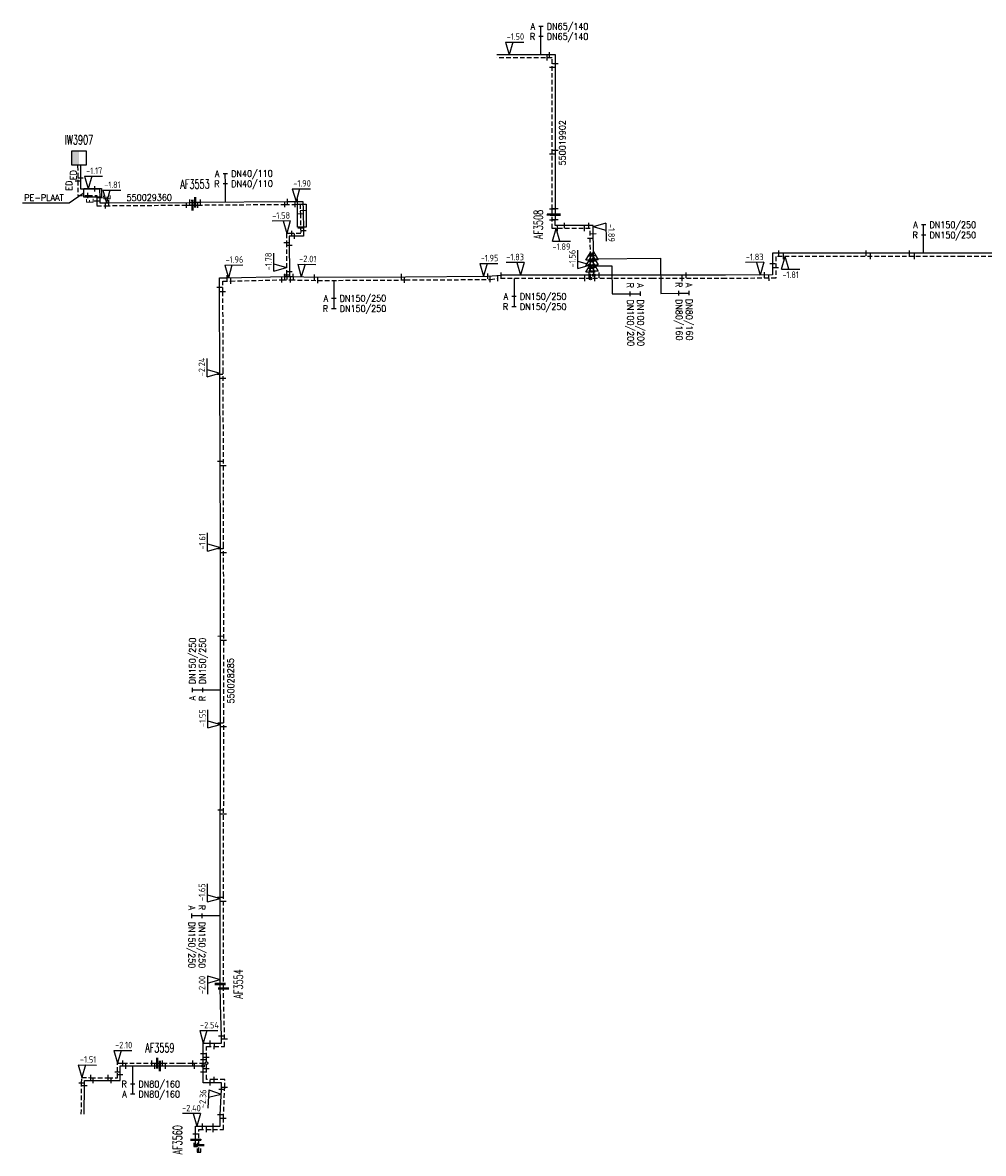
# Model space of a CAD drawing. Header units: millimetres. Extents: x 0 to 118318689, y 0 to 490460760.
# Tile 40 of 117: x 117552078 to 117684452, y 484532970 to 484688791. Entities that reach past the tile are written whole.
import ezdxf
from ezdxf.enums import TextEntityAlignment as Align

# ---------------------------------------------------------------- set-up
doc = ezdxf.new("R2010")
doc.units = ezdxf.units.MM
doc.header["$LTSCALE"] = 200
doc.linetypes.add('HIDDEN2', pattern=[4.7625, 3.175, -1.5875])
doc.layers.get('0').update_dxf_attribs({"color": 8})
for name, color, linetype in [('WT-C-AFSLUITER', 7, 'Continuous'), ('WT-C-kastWM', 7, 'Continuous'), ('WT-C-mof', 7, 'Continuous'), ('WT-C-tstuk', 7, 'Continuous'), ('WT-C-VERLOOP', 7, 'Continuous'), ('WT-I-diam', 7, 'Continuous'), ('WT-I-info', 7, 'Continuous'), ('WT-I-NAP', 7, 'Continuous'), ('WT-L-aanvoer', 6, 'Continuous'), ('WT-L-retour', 6, 'HIDDEN2')]:
    doc.layers.add(name, color=color, linetype=linetype)
doc.styles.add('DIN17', font='ROMANS.SHX', dxfattribs={"width": 0.9})
doc.styles.add('ISOCP', font='ISOCP.SHX')

# ---------------------------------------------------------------- blocks, each defined once
blk = doc.blocks.new('nap2')
at = {"color": 0, "linetype": 'Continuous'}
for p, q in [((1, 3.5), (-4, 3.5)), ((-1, 3.5), (0, 0)), ((1, 3.5), (0, 0))]:
    blk.add_line(p, q, dxfattribs=at)
at = {"color": 0, "linetype": 'Continuous', "style": 'ISOCP'}
for tag, p in [('*1', (-1.5, 5)), ('*2', (-4, 1.5))]:
    blk.add_attdef(tag, text='', height=1.8, dxfattribs=at).set_placement(p, align=Align.MIDDLE)
blk = doc.blocks.new('LR-mof')
at = {"color": 0, "linetype": 'ByBlock', "lineweight": -2}
blk.add_line((0, -0.75), (0, 0.75), dxfattribs=at)
blk = doc.blocks.new('LR-tsb')
blk.add_circle((0, 0), 0.375)
blk = doc.blocks.new('LR-VERL')
at = {"color": 0, "linetype": 'ByBlock', "lineweight": -2}
blk.add_lwpolyline([(1.08, 0), (-1.08, -1.25), (-1.08, 1.25)], close=True, dxfattribs=at)
blk = doc.blocks.new('nap1')
at = {"color": 0, "linetype": 'Continuous'}
for p, q in [((-1, 3.5), (0, 0)), ((-1, 3.5), (4, 3.5)), ((1, 3.5), (0, 0))]:
    blk.add_line(p, q, dxfattribs=at)
at = {"color": 0, "linetype": 'Continuous', "style": 'ISOCP'}
for tag, p in [('*1', (1.7, 5)), ('*2', (4, 1.5))]:
    blk.add_attdef(tag, text='', height=1.8, dxfattribs=at).set_placement(p, align=Align.MIDDLE)
blk = doc.blocks.new('LR-AFS')
at = {"color": 0, "lineweight": -3, "const_width": 0.7}
blk.add_lwpolyline([(0, -1.5), (0, 1.5)], dxfattribs=at)
at = {"color": 7, "linetype": 'ByBlock', "lineweight": -2, "style": 'DIN17', "width": 0.9}
blk.add_attdef('*1', text='', height=2.5, dxfattribs=at).set_placement((0, 5), align=Align.MIDDLE)
at = {"color": 0, "linetype": 'ByBlock', "lineweight": -2, "style": 'DIN17', "width": 0.3, "flags": 1}
for tag, p in [('*2', (2.5, 1.5)), ('OCODE', (-7.5, -2.5)), ('NCODE', (-2.5, -2.5)), ('BC', (2.5, -2.5)), ('RK', (7.5, -2.5)), ('ST', (-7.5, -5)), ('VCODE', (-2.5, -5)), ('NIVO', (2.5, -5)), ('IMM', (7.5, -5)), ('VERTR', (-7.5, -10)), ('FABR', (-7.5, -7.5)), ('OPBLEN', (-2.5, -10)), ('TYPE', (-2.5, -7.5)), ('OPBOUW', (2.5, -7.5)), ('HULPST', (2.5, -10)), ('VERLSP', (7.5, -10)), ('BEDIEN', (7.5, -7.5)), ('DEKM', (-7.5, -12.5)), ('PDATUM', (-2.5, -12.5)), ('OPM', (2.5, -12.5)), ('BORD', (7.5, -12.5)), ('BORDL', (-7.5, -15)), ('BORDX', (-2.5, -15)), ('BORDY', (2.5, -15)), ('BORDZ', (7.5, -15))]:
    blk.add_attdef(tag, text='', height=1.8, dxfattribs=at).set_placement(p, align=Align.MIDDLE)
blk = doc.blocks.new('LR-hyp')
at = {"color": 7, "linetype": 'ByBlock', "lineweight": -3, "style": 'DIN17', "width": 0.9}
blk.add_attdef('*1', text='', height=1.8, dxfattribs=at).set_placement((0, 0), align=Align.MIDDLE)
at = {"color": 7, "linetype": 'ByBlock', "lineweight": -2, "style": 'DIN17', "width": 0.9, "flags": 1}
blk.add_attdef('*2', text='', height=1.8, dxfattribs=at).set_placement((0, -5), align=Align.MIDDLE)
blk = doc.blocks.new('LR-DIAB2')
at = {"color": 0, "linetype": 'Continuous', "lineweight": -3}
blk.add_line((0, 5), (0, 7.8), dxfattribs=at)
at = {"color": 0, "lineweight": -3}
blk.add_line((0, 0), (0, 5), dxfattribs=at)
for points in [[(0.61, 7.8), (0, 7.8), (-0.61, 7.8)], [(0.61, 5), (0, 5), (-0.61, 5)]]:
    blk.add_lwpolyline(points, dxfattribs=at)
at = {"color": 1, "lineweight": -3, "style": 'DIN17', "width": 0.9}
for tag, p in [('*1', (-1.61, 7.8)), ('*2', (-1.61, 5.02))]:
    blk.add_attdef(tag, text='', height=1.8, dxfattribs=at).set_placement(p, align=Align.MIDDLE_RIGHT)
for tag, p in [('*11', (1.61, 7.8)), ('*12', (1.61, 5))]:
    blk.add_attdef(tag, text='', height=1.8, dxfattribs=at).set_placement(p, align=Align.MIDDLE_LEFT)
blk = doc.blocks.new('LR-DIAO2')
at = {"color": 0, "lineweight": -3}
blk.add_line((0, 0), (0, -5), dxfattribs=at)
at = {"color": 0, "linetype": 'Continuous', "lineweight": -3}
blk.add_line((0, -5), (0, -7.8), dxfattribs=at)
at = {"color": 0, "lineweight": -3}
for points in [[(0.61, -5), (0, -5), (-0.61, -5)], [(0.61, -7.8), (0, -7.8), (-0.61, -7.8)]]:
    blk.add_lwpolyline(points, dxfattribs=at)
at = {"color": 1, "lineweight": -3, "style": 'DIN17', "width": 0.9}
for tag, p in [('*1', (-1.61, -5)), ('*2', (-1.61, -7.78))]:
    blk.add_attdef(tag, text='', height=1.8, dxfattribs=at).set_placement(p, align=Align.MIDDLE_RIGHT)
for tag, p in [('*11', (1.61, -5)), ('*12', (1.61, -7.8))]:
    blk.add_attdef(tag, text='', height=1.8, dxfattribs=at).set_placement(p, align=Align.MIDDLE_LEFT)
blk = doc.blocks.new('LR-smof')
at = {"color": 0, "linetype": 'ByBlock', "lineweight": -2}
blk.add_lwpolyline([(1, 0.5), (0, 0.5), (0, -0.5), (1, -0.5)], dxfattribs=at)
blk = doc.blocks.new('LR-kastWM')
at = {"color": 0, "linetype": 'ByBlock', "lineweight": -3}
blk.add_lwpolyline([(-2, 2), (2, 2), (2, -2), (-2, -2)], close=True, dxfattribs=at)
at = {"color": 0}
blk.add_solid([(-2, -2), (0, -2), (-2, 2), (0, 2)], dxfattribs=at)
at = {"color": 7, "linetype": 'ByBlock', "lineweight": -3, "style": 'DIN17', "width": 0.7}
for tag, p in [('*1', (0, 5)), ('*2', (0, -5))]:
    blk.add_attdef(tag, text='', height=2.5, dxfattribs=at).set_placement(p, align=Align.MIDDLE)
at = {"color": 0, "linetype": 'ByBlock', "lineweight": -2, "style": 'DIN17', "width": 0.3, "flags": 1}
for tag, p in [('OCODE', (4.5, 1.25)), ('NCODE', (9.5, 1.25)), ('BC', (14.5, 1.25)), ('RK', (19.5, 1.25)), ('ST', (4.5, -1.25)), ('VCODE', (9.5, -1.25)), ('NIVO', (14.5, -1.25)), ('IMM', (19.5, -1.25))]:
    blk.add_attdef(tag, text='', height=1.8, dxfattribs=at).set_placement(p, align=Align.MIDDLE)
blk = doc.blocks.new('LR-mofD')
at = {"color": 0, "linetype": 'ByBlock', "lineweight": -2}
blk.add_line((0, -0.75), (0, 0.75), dxfattribs=at)
at = {"color": 1, "linetype": 'ByBlock', "lineweight": -3, "style": 'DIN17', "width": 0.9}
blk.add_attdef('*1', text='', height=1.8, dxfattribs=at).set_placement((0, 2), align=Align.MIDDLE)

msp = doc.modelspace()

# ---------------------------------------------------------------- linework, layer by layer
at = {"layer": 'WT-I-diam'}
for p, q in [((117630752, 484656250), (117639951, 484656339)), ((117630761, 484655270), (117633261, 484655294)), ((117633261, 484655294), (117633298, 484651395)), ((117639951, 484656339), (117639998, 484651479))]:
    msp.add_line(p, q, dxfattribs=at)
at = {"layer": 'WT-I-info'}
for p, q in [((117558502, 484663976), (117560427, 484665267)), ((117560533, 484664738), (117560533, 484665938)), ((117560533, 484665938), (117562933, 484665938)), ((117562933, 484664738), (117560533, 484664738)), ((117562933, 484665938), (117562933, 484664738)), ((117552078, 484663976), (117558502, 484663976)), ((117589963, 484663788), (117591163, 484663788)), ((117589963, 484660588), (117589963, 484663788)), ((117591163, 484663788), (117591163, 484660588)), ((117591163, 484660588), (117589963, 484660588))]:
    msp.add_line(p, q, dxfattribs=at)
at = {"layer": 'WT-L-aanvoer'}
for p, q in [((117625481, 484684366), (117617399, 484684366)), ((117625481, 484663115), (117625481, 484684366)), ((117560042, 484669046), (117560054, 484667407)), ((117560054, 484667407), (117560065, 484665870)), ((117560065, 484665870), (117562036, 484665877)), ((117562036, 484665877), (117562688, 484665879)), ((117562688, 484665879), (117562694, 484664677)), ((117562694, 484664677), (117562699, 484663936)), ((117562699, 484663936), (117563942, 484663944)), ((117563942, 484663944), (117575111, 484664025)), ((117575111, 484664025), (117575850, 484664030)), ((117575850, 484664030), (117576582, 484664035)), ((117576582, 484664035), (117588553, 484664122)), ((117588553, 484664122), (117589954, 484664132)), ((117589954, 484664132), (117590678, 484664137)), ((117590678, 484664137), (117590715, 484662920)), ((117625479, 484662335), (117625481, 484663114)), ((117590715, 484662920), (117590765, 484660142)), ((117625475, 484660843), (117625479, 484662335)), ((117590765, 484660142), (117590777, 484659377)), ((117630707, 484660845), (117625475, 484660843)), ((117630748, 484656652), (117630707, 484660845)), ((117589526, 484659358), (117588806, 484659346)), ((117588806, 484659346), (117588819, 484658113)), ((117590777, 484659377), (117589526, 484659358)), ((117588819, 484658113), (117588827, 484654490)), ((117681501, 484657018), (117655386, 484657002)), ((117655386, 484657002), (117655386, 484654017)), ((117702870, 484657008), (117681501, 484657018)), ((117630755, 484655928), (117630748, 484656652)), ((117630763, 484655066), (117630755, 484655928)), ((117579216, 484653630), (117580272, 484653633)), ((117579223, 484651644), (117579216, 484653630)), ((117580272, 484653633), (117588218, 484653790)), ((117588218, 484653790), (117589376, 484653793)), ((117588827, 484654490), (117588837, 484653792)), ((117589376, 484653793), (117592287, 484653704)), ((117592287, 484653704), (117604845, 484653778)), ((117604845, 484653778), (117616175, 484653840)), ((117616175, 484653840), (117618034, 484653995)), ((117628099, 484653992), (117618034, 484653995)), ((117638925, 484653989), (117628099, 484653992)), ((117630763, 484653991), (117630763, 484655066)), ((117648931, 484653980), (117638925, 484653989)), ((117655386, 484654017), (117648931, 484653980)), ((117579266, 484640627), (117579223, 484651644)), ((117579322, 484616587), (117579266, 484640627)), ((117579362, 484592472), (117579322, 484616587)), ((117579293, 484568467), (117579362, 484592472)), ((117579295, 484556309), (117579293, 484568467)), ((117579361, 484553471), (117579295, 484556309)), ((117579460, 484549109), (117579361, 484553471)), ((117576971, 484548145), (117579460, 484548144)), ((117576971, 484546679), (117576971, 484548145)), ((117579460, 484548144), (117579460, 484549109)), ((117576970, 484545848), (117576971, 484546679)), ((117565527, 484543822), (117565527, 484545016)), ((117565527, 484545016), (117566282, 484545016)), ((117566282, 484545016), (117570310, 484545018)), ((117570310, 484545018), (117570988, 484545019)), ((117570988, 484545019), (117571741, 484545019)), ((117571741, 484545019), (117573903, 484545019)), ((117573903, 484545019), (117575741, 484545018)), ((117575741, 484545018), (117576970, 484545018)), ((117576970, 484544175), (117576970, 484545848)), ((117560588, 484542272), (117560598, 484543034)), ((117560598, 484543034), (117561818, 484543021)), ((117561818, 484543021), (117564282, 484543022)), ((117564282, 484543022), (117565528, 484543023)), ((117565528, 484543023), (117565527, 484543822)), ((117576970, 484542698), (117576970, 484544175)), ((117560541, 484538395), (117560588, 484542272)), ((117577934, 484542698), (117576970, 484542698)), ((117579470, 484542697), (117577934, 484542698)), ((117579300, 484538274), (117579470, 484541758)), ((117579470, 484541758), (117579470, 484542697)), ((117579298, 484536702), (117579300, 484538274)), ((117575919, 484534838), (117575920, 484536708)), ((117575920, 484536708), (117576859, 484536708)), ((117576859, 484536708), (117578320, 484536703)), ((117578320, 484536703), (117579298, 484536702)), ((117575919, 484533911), (117575919, 484534838))]:
    msp.add_line(p, q, dxfattribs=at)
at = {"layer": 'WT-L-retour'}
for p, q in [((117625056, 484683941), (117617399, 484683941)), ((117625056, 484663115), (117625056, 484683941)), ((117559662, 484669044), (117559677, 484666996)), ((117559677, 484666996), (117559691, 484664973)), ((117559691, 484664973), (117561064, 484664977)), ((117561064, 484664977), (117562312, 484664982)), ((117562312, 484664982), (117562317, 484664219)), ((117562317, 484664219), (117562321, 484663553)), ((117562321, 484663553), (117563515, 484663561)), ((117563515, 484663561), (117574653, 484663641)), ((117574653, 484663641), (117575479, 484663647)), ((117575479, 484663647), (117576221, 484663653)), ((117576221, 484663653), (117588225, 484663739)), ((117588225, 484663739), (117589619, 484663749)), ((117589619, 484663749), (117590310, 484663754)), ((117590310, 484663754), (117590348, 484662469)), ((117625054, 484662355), (117625056, 484663090)), ((117590348, 484662469), (117590379, 484660502)), ((117625049, 484660418), (117625054, 484662355)), ((117590379, 484660502), (117590391, 484659751)), ((117630285, 484660420), (117625049, 484660418)), ((117630305, 484656594), (117630285, 484660420)), ((117589175, 484659732), (117588422, 484659720)), ((117588422, 484659720), (117588437, 484658501)), ((117588437, 484658501), (117588451, 484654047)), ((117590391, 484659751), (117589175, 484659732)), ((117630309, 484655809), (117630305, 484656594)), ((117630313, 484654930), (117630309, 484655809)), ((117681501, 484656568), (117655836, 484656553)), ((117655836, 484656553), (117655836, 484653569)), ((117702872, 484656558), (117681501, 484656568)), ((117588451, 484654047), (117588463, 484653341)), ((117630313, 484653541), (117630313, 484654930)), ((117579668, 484653181), (117580750, 484653185)), ((117579673, 484651646), (117579668, 484653181)), ((117580750, 484653185), (117587791, 484653339)), ((117587791, 484653339), (117588991, 484653342)), ((117588991, 484653342), (117592763, 484653257)), ((117592763, 484653257), (117604848, 484653328)), ((117604848, 484653328), (117616514, 484653392)), ((117616514, 484653392), (117617554, 484653518)), ((117628099, 484653542), (117617554, 484653518)), ((117638925, 484653539), (117628099, 484653542)), ((117648933, 484653530), (117638925, 484653539)), ((117655836, 484653569), (117648933, 484653530)), ((117579716, 484640629), (117579673, 484651646)), ((117579772, 484616587), (117579716, 484640629)), ((117579812, 484592472), (117579772, 484616587)), ((117579743, 484568466), (117579812, 484592472)), ((117579746, 484555685), (117579743, 484568466)), ((117579798, 484553464), (117579746, 484555685)), ((117579910, 484548719), (117579798, 484553464)), ((117577421, 484547695), (117578492, 484547695)), ((117577421, 484546177), (117577421, 484547695)), ((117578492, 484547695), (117579910, 484547694)), ((117579910, 484547694), (117579910, 484548719)), ((117577420, 484544632), (117577421, 484546177)), ((117565147, 484545395), (117565882, 484545396)), ((117565147, 484544220), (117565147, 484545395)), ((117565882, 484545396), (117569882, 484545398)), ((117569882, 484545398), (117570619, 484545398)), ((117570619, 484545398), (117571370, 484545399)), ((117571370, 484545399), (117573903, 484545399)), ((117573903, 484545399), (117575507, 484545398)), ((117575507, 484545398), (117577420, 484545398)), ((117577420, 484543148), (117577420, 484544632)), ((117560213, 484542628), (117560222, 484543419)), ((117560222, 484543419), (117561487, 484543403)), ((117561487, 484543403), (117563884, 484543402)), ((117563884, 484543402), (117565148, 484543403)), ((117565148, 484543403), (117565147, 484544220)), ((117578486, 484543148), (117577420, 484543148)), ((117579920, 484543147), (117578486, 484543148)), ((117579920, 484542059), (117579920, 484543147)), ((117560161, 484538394), (117560213, 484542628)), ((117579749, 484537781), (117579920, 484542059)), ((117579747, 484536252), (117579749, 484537781)), ((117576369, 484534100), (117576370, 484536258)), ((117576370, 484536258), (117577425, 484536258)), ((117577425, 484536258), (117578313, 484536253)), ((117578313, 484536253), (117579747, 484536252)), ((117576369, 484533156), (117576369, 484534100))]:
    msp.add_line(p, q, dxfattribs=at)

# ---------------------------------------------------------------- block references
at = {"layer": 'WT-C-AFSLUITER', "linetype": 'Continuous'}
ref = msp.add_blockref('LR-AFS', (117575850, 484664030), dxfattribs=dict(at, xscale=500, yscale=500, zscale=500, rotation=0.4144))
ref.add_attrib('*1', 'AF3553', dxfattribs={"layer": '0', "color": 7, "linetype": 'ByBlock', "lineweight": -2, "height": 1250, "rotation": 0.4144, "style": 'DIN17', "width": 0.65}).set_placement((117575832, 484666530), align=Align.MIDDLE)
for p, xscale, yscale, zscale, rotation in [((117575479, 484663647), 500, 500, 500, 0.4144), ((117625054, 484662355), 500.0000000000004, 500.0000000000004, 500.0000000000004, 89.83920000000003), ((117579746, 484555685), 500, 500, 500, 270.0137), ((117570619, 484545398), 500, 500, 500, 0.0328), ((117576369, 484534100), 500, 500, 500, 89.9888)]:
    msp.add_blockref('LR-AFS', p, dxfattribs=dict(at, xscale=xscale, yscale=yscale, zscale=zscale, rotation=rotation))
ref = msp.add_blockref('LR-AFS', (117625478, 484662335), dxfattribs=dict(at, xscale=500.0000000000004, yscale=500.0000000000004, zscale=500.0000000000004, rotation=89.83920000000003))
ref.add_attrib('*1', 'AF3508', dxfattribs={"layer": '0', "color": 7, "linetype": 'ByBlock', "lineweight": -2, "height": 1250, "rotation": 89.8392, "style": 'DIN17', "width": 0.65}).set_placement((117623135, 484660964), align=Align.MIDDLE)
ref = msp.add_blockref('LR-AFS', (117579295, 484556309), dxfattribs=dict(at, xscale=500, yscale=500, zscale=500, rotation=270.0137))
ref.add_attrib('*1', 'AF3554', dxfattribs={"layer": '0', "color": 7, "linetype": 'ByBlock', "lineweight": -2, "height": 1250, "rotation": 90.0137, "style": 'DIN17', "width": 0.65}).set_placement((117581795, 484556310), align=Align.MIDDLE)
ref = msp.add_blockref('LR-AFS', (117570988, 484545019), dxfattribs=dict(at, xscale=500, yscale=500, zscale=500, rotation=0.0268))
ref.add_attrib('*1', 'AF3559', dxfattribs={"layer": '0', "color": 7, "linetype": 'ByBlock', "lineweight": -2, "height": 1250, "rotation": 0.0268, "style": 'DIN17', "width": 0.65}).set_placement((117570987, 484547519), align=Align.MIDDLE)
ref = msp.add_blockref('LR-AFS', (117575919, 484534838), dxfattribs=dict(at, xscale=500, yscale=500, zscale=500, rotation=89.9888))
ref.add_attrib('*1', 'AF3560', dxfattribs={"layer": '0', "color": 7, "linetype": 'ByBlock', "lineweight": -2, "height": 1250, "rotation": 89.9888, "style": 'DIN17', "width": 0.65}).set_placement((117573419, 484534839), align=Align.MIDDLE)
at = {"layer": 'WT-C-kastWM', "linetype": 'Continuous'}
ref = msp.add_blockref('LR-kastWM', (117559845, 484670142), dxfattribs=dict(at, xscale=500, yscale=500, zscale=500))
ref.add_attrib('*1', 'IW3907', dxfattribs={"layer": '0', "color": 7, "linetype": 'ByBlock', "lineweight": -3, "height": 1250, "style": 'DIN17', "width": 0.65}).set_placement((117559845, 484672642), align=Align.MIDDLE)
at = {"layer": 'WT-C-mof'}
for p, xscale, yscale, zscale, rotation in [((117624321, 484683941), 500, 500, 500, 180), ((117624629, 484684366), 500, 500, 500, 180), ((117625056, 484682661), 500, 500, 500, 270), ((117625481, 484683162), 500, 500, 500, 270), ((117630305, 484656594), 500.0000000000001, 500.0000000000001, 500.0000000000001, 90.29650000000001), ((117630309, 484655809), 500.0000000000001, 500.0000000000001, 500.0000000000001, 90.29650000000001), ((117630748, 484656652), 499.9999999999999, 499.9999999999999, 499.9999999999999, 90.5545), ((117630755, 484655928), 499.9999999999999, 499.9999999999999, 499.9999999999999, 90.5545), ((117630313, 484654930), 500.0000000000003, 500.0000000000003, 500.0000000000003, 89.98459999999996), ((117630763, 484655066), 500.0000000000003, 500.0000000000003, 500.0000000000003, 89.98459999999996)]:
    msp.add_blockref('LR-mof', p, dxfattribs=dict(at, xscale=xscale, yscale=yscale, zscale=zscale, rotation=rotation))
at = {"layer": 'WT-C-mof', "linetype": 'Continuous'}
for name, p, xscale, yscale, zscale, rotation in [('LR-mof', (117625481, 484671160), 500, 500, 500, 90), ('LR-mof', (117625056, 484670659), 500, 500, 500, 90), ('LR-mof', (117562036, 484665877), 500.0000000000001, 500.0000000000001, 500.0000000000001, 0.1959), ('LR-mof', (117561064, 484664977), 500.0000000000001, 500.0000000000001, 500.0000000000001, 0.1959), ('LR-mof', (117588553, 484664122), 500, 500, 500, 0.4144), ('LR-mof', (117589954, 484664132), 500, 500, 500, 0.4144), ('LR-mof', (117563515, 484663561), 500, 500, 500, 0.358), ('LR-mof', (117563942, 484663944), 500, 500, 500, 0.4144), ('LR-mof', (117574653, 484663641), 500, 500, 500, 0.4142999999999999), ('LR-mof', (117575111, 484664025), 500, 500, 500, 0.4144), ('LR-mof', (117576221, 484663653), 500, 500, 500, 0.4144), ('LR-mof', (117576582, 484664035), 500, 500, 500, 0.4144), ('LR-mof', (117588225, 484663739), 500, 500, 500, 0.4144), ('LR-mof', (117589619, 484663749), 500, 500, 500, 0.4144), ('LR-mof', (117625056, 484663090), 500.0000000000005, 500.0000000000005, 500.0000000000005, 89.83919999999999), ('LR-mof', (117625481, 484663133), 500, 500, 500, 90), ('LR-mof', (117590348, 484662469), 500, 500, 500, 270.9044), ('LR-mof', (117590715, 484662920), 500, 500, 500, 271.8596), ('LR-mof', (117625053, 484661584), 500.0000000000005, 500.0000000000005, 500.0000000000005, 89.83919999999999), ('LR-mof', (117625478, 484661635), 500.0000000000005, 500.0000000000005, 500.0000000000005, 89.83919999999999), ('LR-mof', (117589175, 484659732), 500, 500, 500, 0.9044000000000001), ('LR-mof', (117590379, 484660502), 500, 500, 500, 270.9044), ('LR-mof', (117590765, 484660142), 500, 500, 500, 270.9044), ('LR-mof', (117625796, 484660419), 500, 500, 500, 0.0188), ('LR-mof', (117626726, 484660844), 500, 500, 500, 0.0188), ('LR-mof', (117629472, 484660420), 500, 500, 500, 0.0188), ('LR-mof', (117630074, 484660845), 500, 500, 500, 0.0188), ('LR-mof', (117588437, 484658501), 500, 500, 500, 270.6977999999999), ('LR-mof', (117589526, 484659358), 500, 500, 500, 0.9044000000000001), ('LR-mof', (117630292, 484659093), 500.0000000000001, 500.0000000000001, 500.0000000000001, 270.2965), ('LR-mof', (117630718, 484659711), 499.9999999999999, 499.9999999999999, 499.9999999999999, 270.5545), ('LR-mof', (117588819, 484658113), 500, 500, 500, 270.1279000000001), ('LR-mof', (117656275, 484657003), 499.9999999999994, 499.9999999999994, 499.9999999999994, 0.03439999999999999), ('LR-mof', (117656930, 484656553), 499.9999999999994, 499.9999999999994, 499.9999999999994, 0.03439999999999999), ('LR-mof', (117668281, 484657010), 499.9999999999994, 499.9999999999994, 499.9999999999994, 0.03439999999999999), ('LR-mof', (117668913, 484656560), 499.9999999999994, 499.9999999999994, 499.9999999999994, 0.03439999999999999), ('LR-mof', (117674259, 484657014), 499.9999999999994, 499.9999999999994, 499.9999999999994, 0.03439999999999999), ('LR-mof', (117674946, 484656564), 499.9999999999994, 499.9999999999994, 499.9999999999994, 0.03439999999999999), ('LR-mof', (117655386, 484655545), 500, 500, 500, 90), ('LR-mof', (117580272, 484653633), 500, 500, 500, 0.1908841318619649), ('LR-mof', (117587791, 484653339), 500, 500, 500, 0.1272), ('LR-mof', (117588451, 484654047), 500, 500, 500, 270.9044), ('LR-mof', (117588218, 484653790), 500, 500, 500, 0.1272), ('LR-mof', (117588827, 484654490), 500, 500, 500, 270.1279000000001), ('LR-mof', (117588991, 484653342), 500, 500, 500, 0.1272), ('LR-mof', (117589376, 484653793), 500, 500, 500, 0.1272), ('LR-mof', (117592287, 484653704), 500, 500, 500, 0.339), ('LR-mof', (117592763, 484653257), 500, 500, 500, 0.339), ('LR-mof', (117604270, 484653775), 500, 500, 500, 0.339), ('LR-mof', (117604677, 484653327), 500, 500, 500, 0.339), ('LR-mof', (117616175, 484653840), 500, 500, 500, 0.3147), ('LR-mof', (117616514, 484653392), 500, 500, 500, 0.3147), ('LR-mof', (117617554, 484653518), 500, 500, 500, 0.1306), ('LR-mof', (117618034, 484653995), 500, 500, 500, 359.9846), ('LR-mof', (117629527, 484653542), 499.9999999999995, 499.9999999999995, 499.9999999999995, 359.9816000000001), ('LR-mof', (117630136, 484653991), 499.9999999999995, 499.9999999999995, 499.9999999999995, 359.9816000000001), ('LR-mof', (117630897, 484653541), 499.9999999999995, 499.9999999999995, 499.9999999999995, 359.9816000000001), ('LR-mof', (117631504, 484653991), 499.9999999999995, 499.9999999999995, 499.9999999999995, 359.9816000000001), ('LR-mof', (117642930, 484653535), 499.9999999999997, 499.9999999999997, 499.9999999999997, 359.9503), ('LR-mof', (117643506, 484653985), 499.9999999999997, 499.9999999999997, 499.9999999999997, 359.9503), ('LR-mof', (117654299, 484654011), 499.9999999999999, 499.9999999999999, 499.9999999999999, 0.3279000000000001), ('LR-mof', (117654916, 484653564), 499.9999999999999, 499.9999999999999, 499.9999999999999, 0.3279000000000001), ('LR-mof', (117655836, 484654977), 500, 500, 500, 90), ('LR-mof', (117579221, 484652315), 500, 500, 500, 270.1908999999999), ('LR-mof', (117580750, 484653185), 500, 500, 500, 0.339), ('LR-mof', (117579673, 484651757), 500, 500, 500, 270.1908999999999), ('LR-mof', (117579267, 484640338), 500, 500, 500, 270.134), ('LR-mof', (117579718, 484639785), 500, 500, 500, 270.134), ('LR-mof', (117579295, 484628347), 500, 500, 500, 270.134), ('LR-mof', (117579746, 484627779), 500, 500, 500, 270.134), ('LR-mof', (117579323, 484616325), 500, 500, 500, 270.0942), ('LR-mof', (117579773, 484615778), 500, 500, 500, 270.0942), ('LR-mof', (117579342, 484604266), 500, 500, 500, 270.0942), ('LR-mof', (117579793, 484603713), 500, 500, 500, 270.0942), ('LR-mof', (117579361, 484592259), 500, 500, 500, 89.8349), ('LR-mof', (117579810, 484591770), 500, 500, 500, 89.8349), ('LR-mof', (117579327, 484580248), 500, 500, 500, 89.8349), ('LR-mof', (117579775, 484579732), 500, 500, 500, 89.8349), ('LR-mof', (117579293, 484568262), 500, 500, 500, 270.0137), ('LR-mof', (117579743, 484567729), 500, 500, 500, 270.0137), ('LR-mof', (117577898, 484548145), 500, 500, 500, 359.9888), ('LR-mof', (117578492, 484547695), 500, 500, 500, 359.9888), ('LR-mof', (117579460, 484549109), 500, 500, 500, 89.9888), ('LR-mof', (117579910, 484548719), 500, 500, 500, 89.9888), ('LR-mof', (117576971, 484546679), 500, 500, 500, 89.9888), ('LR-mof', (117577421, 484546177), 500, 500, 500, 89.9888), ('LR-mof', (117565882, 484545396), 500, 500, 500, 0.0328), ('LR-mof', (117566282, 484545016), 500, 500, 500, 0.0328), ('LR-mof', (117569882, 484545398), 500, 500, 500, 0.0328), ('LR-mof', (117570310, 484545018), 500, 500, 500, 0.0328), ('LR-mof', (117571370, 484545399), 500, 500, 500, 0.0328), ('LR-mof', (117571741, 484545019), 500, 500, 500, 359.9888), ('LR-mof', (117575507, 484545398), 500, 500, 500, 359.9888), ('LR-mof', (117575741, 484545018), 500, 500, 500, 359.9888), ('LR-mof', (117576970, 484545848), 500, 500, 500, 89.9888), ('LR-mof', (117577420, 484544632), 500, 500, 500, 89.9888), ('LR-mof', (117561487, 484543403), 500, 500, 500, 359.2977), ('LR-mof', (117561818, 484543021), 500, 500, 500, 0.0328), ('LR-mof', (117563884, 484543402), 500, 500, 500, 0.0328), ('LR-mof', (117564282, 484543022), 500, 500, 500, 0.0328), ('LR-mof', (117565147, 484544220), 500, 500, 500, 270.0328), ('LR-mof', (117565527, 484543822), 500, 500, 500, 270.0328), ('LR-mof', (117576970, 484544175), 500, 500, 500, 89.9888), ('LR-mof', (117577934, 484542698), 500, 500, 500, 359.9888), ('LR-mof', (117578486, 484543148), 500, 500, 500, 359.9888), ('LR-mof', (117560213, 484542628), 500, 500, 500, 89.2977), ('LR-mof', (117560588, 484542272), 500, 500, 500, 89.2977), ('LR-mof', (117579470, 484541758), 500, 500, 500, 89.9888), ('LR-mof', (117579920, 484542059), 500, 500, 500, 89.9888), ('LR-mof', (117576859, 484536708), 500, 500, 500, 359.9888), ('LR-mof', (117578320, 484536703), 499.9999999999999, 499.9999999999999, 499.9999999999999, 359.9267), ('LR-mof', (117579300, 484538274), 500, 500, 500, 89.9267), ('LR-mof', (117579749, 484537781), 500, 500, 500, 89.9267), ('LR-mof', (117575919, 484535600), 500, 500, 500, 89.9888), ('LR-mof', (117577425, 484536258), 500, 500, 500, 359.9888), ('LR-mof', (117578313, 484536253), 499.9999999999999, 499.9999999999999, 499.9999999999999, 359.9267), ('LR-smof', (117575919, 484533911), 500, 500, 500, 89.9888), ('LR-mof', (117576369, 484534847), 500, 500, 500, 89.9888), ('LR-smof', (117576369, 484533156), 500, 500, 500, 89.9888)]:
    msp.add_blockref(name, p, dxfattribs=dict(at, xscale=xscale, yscale=yscale, zscale=zscale, rotation=rotation))
at = {"layer": 'WT-C-mof'}
ref = msp.add_blockref('LR-mofD', (117560054, 484667407), dxfattribs=dict(at, xscale=500, yscale=500, zscale=500, rotation=270.4034))
ref.add_attrib('*1', 'ED', dxfattribs={"layer": '0', "color": 1, "linetype": 'ByBlock', "lineweight": -3, "height": 900, "rotation": 90.4034, "style": 'DIN17', "width": 0.9}).set_placement((117559066, 484667778), align=Align.MIDDLE)
ref = msp.add_blockref('LR-mofD', (117559677, 484666996), dxfattribs=dict(at, xscale=500, yscale=500, zscale=500, rotation=270.4034))
ref.add_attrib('*1', 'ED', dxfattribs={"layer": '0', "color": 1, "linetype": 'ByBlock', "lineweight": -3, "height": 900, "rotation": 90.4034, "style": 'DIN17', "width": 0.9}).set_placement((117558467, 484666318), align=Align.MIDDLE)
ref = msp.add_blockref('LR-mofD', (117562694, 484664677), dxfattribs=dict(at, xscale=500, yscale=500, zscale=500, rotation=270.2998))
ref.add_attrib('*1', 'E', dxfattribs={"layer": '0', "color": 1, "linetype": 'ByBlock', "lineweight": -3, "height": 900, "rotation": 90.2998, "style": 'DIN17', "width": 0.9}).set_placement((117563694, 484664682), align=Align.MIDDLE)
ref = msp.add_blockref('LR-mofD', (117562317, 484664219), dxfattribs=dict(at, xscale=500, yscale=500, zscale=500, rotation=270.4034))
ref.add_attrib('*1', 'E', dxfattribs={"layer": '0', "color": 1, "linetype": 'ByBlock', "lineweight": -3, "height": 900, "rotation": 90.4034, "style": 'DIN17', "width": 0.9}).set_placement((117561331, 484664226), align=Align.MIDDLE)
at = {"layer": 'WT-C-tstuk', "linetype": 'Continuous'}
for p, xscale, yscale, zscale, rotation in [((117630313, 484653541), 499.9999999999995, 499.9999999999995, 499.9999999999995, 359.9816000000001), ((117630763, 484653991), 499.9999999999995, 499.9999999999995, 499.9999999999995, 359.9816000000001), ((117576970, 484545018), 500, 500, 500, 269.9888), ((117577420, 484545398), 500, 500, 500, 89.9888)]:
    msp.add_blockref('LR-tsb', p, dxfattribs=dict(at, xscale=xscale, yscale=yscale, zscale=zscale, rotation=rotation))
at = {"layer": 'WT-C-VERLOOP', "linetype": 'Continuous'}
for p, xscale, yscale, zscale, rotation in [((117630305, 484656594), 500.0000000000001, 500.0000000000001, 500.0000000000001, 90.29650000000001), ((117630748, 484656652), 499.9999999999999, 499.9999999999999, 499.9999999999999, 90.5545), ((117630309, 484655809), 500.0000000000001, 500.0000000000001, 500.0000000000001, 90.29650000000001), ((117630313, 484654930), 500, 500, 500, 89.9846), ((117630755, 484655928), 499.9999999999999, 499.9999999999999, 499.9999999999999, 90.5545), ((117630763, 484655066), 500, 500, 500, 89.9846)]:
    msp.add_blockref('LR-VERL', p, dxfattribs=dict(at, xscale=xscale, yscale=yscale, zscale=zscale, rotation=rotation))
at = {"layer": 'WT-I-diam', "linetype": 'Continuous', "xscale": 500, "yscale": 500, "zscale": 500}
msp.add_blockref('LR-DIAB2', (117623493, 484684366), dxfattribs=at).add_auto_attribs({'*1': 'A', '*11': 'DN65/140', '*2': 'R', '*12': 'DN65/140'})
at = {"layer": 'WT-I-diam', "linetype": 'Continuous'}
for name, p, xscale, yscale, zscale, rotation, values in [('LR-DIAB2', (117580031, 484664060), 500, 500, 500, 0.414350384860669, {'*1': 'A', '*11': 'DN40/110', '*2': 'R', '*12': 'DN40/110'}), ('LR-DIAB2', (117676221, 484657015), 499.9999999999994, 499.9999999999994, 499.9999999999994, 0.03438158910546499, {'*1': 'A', '*11': 'DN150/250', '*2': 'R', '*12': 'DN150/250'}), ('LR-DIAO2', (117594940, 484653269), 500, 500, 500, 0.3389863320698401, {'*1': 'A', '*11': 'DN150/250', '*2': 'R', '*12': 'DN150/250'}), ('LR-DIAO2', (117619785, 484653544), 499.9999999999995, 499.9999999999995, 499.9999999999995, 359.9845881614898, {'*1': 'A', '*11': 'DN150/250', '*2': 'R', '*12': 'DN150/250'}), ('LR-DIAB2', (117633298, 484651395), 499.9999999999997, 499.9999999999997, 499.9999999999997, 270.5480689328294, {'*1': 'A', '*11': 'DN100/200', '*2': 'R', '*12': 'DN100/200'}), ('LR-DIAB2', (117639998, 484651479), 499.9999999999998, 499.9999999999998, 499.9999999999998, 270.5545112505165, {'*1': 'A', '*11': 'DN80/160', '*2': 'R', '*12': 'DN80/160'}), ('LR-DIAB2', (117579355, 484596802), 500, 500, 500, 89.83490973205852, {'*1': 'A', '*11': 'DN150/250', '*2': 'R', '*12': 'DN150/250'}), ('LR-DIAO2', (117579293, 484565702), 500, 500, 500, 270.0136937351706, {'*1': 'R', '*11': 'DN150/250', '*2': 'A', '*12': 'DN150/250'}), ('LR-DIAO2', (117567230, 484545017), 500, 500, 500, 0.03284699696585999, {'*1': 'R', '*11': 'DN80/160', '*2': 'A', '*12': 'DN80/160'})]:
    msp.add_blockref(name, p, dxfattribs=dict(at, xscale=xscale, yscale=yscale, zscale=zscale, rotation=rotation)).add_auto_attribs(values)
at = {"layer": 'WT-I-info', "linetype": 'Continuous', "xscale": 500.0000000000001, "yscale": 500.0000000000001, "zscale": 500.0000000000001, "rotation": 90}
msp.add_blockref('LR-hyp', (117626445, 484672235), dxfattribs=at).add_auto_attribs({'*1': '550019902'})
at = {"layer": 'WT-I-info', "linetype": 'Continuous'}
ref = msp.add_blockref('LR-hyp', (117569526, 484664681), dxfattribs=dict(at, xscale=500.0000000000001, yscale=500.0000000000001, zscale=500.0000000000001, rotation=0.4144))
ref.add_attrib('*1', '550029360', dxfattribs={"layer": '0', "color": 0, "linetype": 'ByBlock', "lineweight": -3, "height": 900, "rotation": 0.4144, "style": 'DIN17', "width": 0.9}).set_placement((117569526, 484664681), align=Align.MIDDLE)
ref = msp.add_blockref('LR-hyp', (117580628, 484598085), dxfattribs=dict(at, xscale=500.0000000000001, yscale=500.0000000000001, zscale=500.0000000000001, rotation=91.14065886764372))
ref.add_attrib('*1', '550028285', dxfattribs={"layer": '0', "color": 0, "linetype": 'ByBlock', "lineweight": -3, "height": 900, "rotation": 90.40889, "style": 'DIN17', "width": 0.9}).set_placement((117580755, 484598087), align=Align.MIDDLE)
at = {"layer": 'WT-I-NAP', "linetype": 'Continuous'}
ref = msp.add_blockref('nap1', (117619121, 484684366), dxfattribs=dict(at, xscale=500, yscale=500, zscale=500))
ref.add_attrib('*1', '-1.50', dxfattribs={"layer": '0', "color": 1, "linetype": 'Continuous', "height": 900, "style": 'ISOCP'}).set_placement((117619971, 484686866), align=Align.MIDDLE)
ref = msp.add_blockref('nap1', (117561097, 484665874), dxfattribs=dict(at, xscale=500, yscale=500, zscale=500, rotation=0.1959369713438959))
ref.add_attrib('*1', '-1.17', dxfattribs={"layer": '0', "color": 1, "linetype": 'Continuous', "height": 900, "rotation": 0.19594, "style": 'ISOCP'}).set_placement((117561939, 484668377), align=Align.MIDDLE)
ref = msp.add_blockref('nap1', (117563619, 484663942), dxfattribs=dict(at, xscale=500, yscale=500, zscale=500, rotation=0.3667908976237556))
ref.add_attrib('*1', '-1.81', dxfattribs={"layer": '0', "color": 1, "linetype": 'Continuous', "height": 900, "rotation": 0.36679, "style": 'ISOCP'}).set_placement((117564453, 484666447), align=Align.MIDDLE)
ref = msp.add_blockref('nap1', (117589747, 484664130), dxfattribs=dict(at, xscale=500, yscale=500, zscale=500, rotation=0.4143503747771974))
ref.add_attrib('*1', '-1.90', dxfattribs={"layer": '0', "color": 1, "linetype": 'Continuous', "height": 900, "rotation": 0.41435, "style": 'ISOCP'}).set_placement((117590579, 484666636), align=Align.MIDDLE)
ref = msp.add_blockref('nap2', (117588491, 484659721), dxfattribs=dict(at, xscale=500, yscale=500, zscale=500, rotation=0.9043529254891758))
ref.add_attrib('*1', '-1.58', dxfattribs={"layer": '0', "color": 1, "linetype": 'Continuous', "height": 900, "rotation": 0.90435, "style": 'ISOCP'}).set_placement((117587702, 484662209), align=Align.MIDDLE)
ref = msp.add_blockref('nap2', (117625572, 484660419), dxfattribs=dict(at, xscale=500.0000000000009, yscale=500.0000000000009, zscale=500.0000000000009, rotation=180.0187584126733))
ref.add_attrib('*1', '-1.89', dxfattribs={"layer": '0', "color": 1, "linetype": 'Continuous', "height": 900, "rotation": 0.01876, "style": 'ISOCP'}).set_placement((117626322, 484657919), align=Align.MIDDLE)
ref = msp.add_blockref('nap1', (117630709, 484660639), dxfattribs=dict(at, xscale=499.9999999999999, yscale=499.9999999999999, zscale=499.9999999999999, rotation=270.5545112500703))
ref.add_attrib('*1', '-1.89', dxfattribs={"layer": '0', "color": 1, "linetype": 'Continuous', "height": 900, "rotation": 270.55451, "style": 'ISOCP'}).set_placement((117633217, 484659813), align=Align.MIDDLE)
ref = msp.add_blockref('nap1', (117580428, 484653634), dxfattribs=dict(at, xscale=500, yscale=500, zscale=500, rotation=0.3389863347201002))
ref.add_attrib('*1', '-1.96', dxfattribs={"layer": '0', "color": 1, "linetype": 'Continuous', "height": 900, "rotation": 0.33899, "style": 'ISOCP'}).set_placement((117581263, 484656139), align=Align.MIDDLE)
ref = msp.add_blockref('nap1', (117588448, 484655036), dxfattribs=dict(at, xscale=500, yscale=500, zscale=500, rotation=90.19047632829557))
ref.add_attrib('*1', '-1.78', dxfattribs={"layer": '0', "color": 1, "linetype": 'Continuous', "height": 900, "rotation": 90.19048, "style": 'ISOCP'}).set_placement((117585945, 484655878), align=Align.MIDDLE)
ref = msp.add_blockref('nap1', (117590440, 484653760), dxfattribs=dict(at, xscale=500, yscale=500, zscale=500, rotation=358.2443634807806))
ref.add_attrib('*1', '-2.01', dxfattribs={"layer": '0', "color": 1, "linetype": 'Continuous', "height": 900, "rotation": 358.24436, "style": 'ISOCP'}).set_placement((117591367, 484656233), align=Align.MIDDLE)
ref = msp.add_blockref('nap1', (117615578, 484653837), dxfattribs=dict(at, xscale=500, yscale=500, zscale=500, rotation=0.5256389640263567))
ref.add_attrib('*1', '-1.95', dxfattribs={"layer": '0', "color": 1, "linetype": 'Continuous', "height": 900, "rotation": 0.52564, "style": 'ISOCP'}).set_placement((117616405, 484656345), align=Align.MIDDLE)
ref = msp.add_blockref('nap2', (117620686, 484653994), dxfattribs=dict(at, xscale=500.0000000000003, yscale=500.0000000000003, zscale=500.0000000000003, rotation=359.9845881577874))
ref.add_attrib('*1', '-1.83', dxfattribs={"layer": '0', "color": 1, "linetype": 'Continuous', "height": 900, "rotation": 359.98459, "style": 'ISOCP'}).set_placement((117619937, 484656494), align=Align.MIDDLE)
ref = msp.add_blockref('nap1', (117630311, 484655421), dxfattribs=dict(at, xscale=500.0000000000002, yscale=500.0000000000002, zscale=500.0000000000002, rotation=90.00508706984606))
ref.add_attrib('*1', '-1.56', dxfattribs={"layer": '0', "color": 1, "linetype": 'Continuous', "height": 900, "rotation": 90.00509, "style": 'ISOCP'}).set_placement((117627811, 484656272), align=Align.MIDDLE)
ref = msp.add_blockref('nap2', (117653705, 484654007), dxfattribs=dict(at, xscale=500, yscale=500, zscale=500, rotation=0.3278934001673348))
ref.add_attrib('*1', '-1.83', dxfattribs={"layer": '0', "color": 1, "linetype": 'Continuous', "height": 900, "rotation": 0.32789, "style": 'ISOCP'}).set_placement((117652941, 484656503), align=Align.MIDDLE)
ref = msp.add_blockref('nap2', (117657144, 484656553), dxfattribs=dict(at, xscale=500.0000000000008, yscale=500.0000000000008, zscale=500.0000000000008, rotation=180.0343815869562))
ref.add_attrib('*1', '-1.81', dxfattribs={"layer": '0', "color": 1, "linetype": 'Continuous', "height": 900, "rotation": 0.03438, "style": 'ISOCP'}).set_placement((117657896, 484654054), align=Align.MIDDLE)
ref = msp.add_blockref('nap1', (117579266, 484640490), dxfattribs=dict(at, xscale=500, yscale=500, zscale=500, rotation=90.13396331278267))
ref.add_attrib('*1', '-2.24', dxfattribs={"layer": '0', "color": 1, "linetype": 'Continuous', "height": 900, "rotation": 90.13396, "style": 'ISOCP'}).set_placement((117576764, 484641334), align=Align.MIDDLE)
ref = msp.add_blockref('nap1', (117579322, 484616464), dxfattribs=dict(at, xscale=500, yscale=500, zscale=500, rotation=90.12821437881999))
ref.add_attrib('*1', '-1.61', dxfattribs={"layer": '0', "color": 1, "linetype": 'Continuous', "height": 900, "rotation": 90.12821, "style": 'ISOCP'}).set_placement((117576820, 484617309), align=Align.MIDDLE)
ref = msp.add_blockref('nap1', (117579361, 484592090), dxfattribs=dict(at, xscale=500, yscale=500, zscale=500, rotation=89.83490972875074))
ref.add_attrib('*1', '-1.55', dxfattribs={"layer": '0', "color": 1, "linetype": 'Continuous', "height": 900, "rotation": 89.83491, "style": 'ISOCP'}).set_placement((117576863, 484592948), align=Align.MIDDLE)
ref = msp.add_blockref('nap1', (117579293, 484568116), dxfattribs=dict(at, xscale=500, yscale=500, zscale=500, rotation=90.01369373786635))
ref.add_attrib('*1', '-1.65', dxfattribs={"layer": '0', "color": 1, "linetype": 'Continuous', "height": 900, "rotation": 90.01369, "style": 'ISOCP'}).set_placement((117576792, 484568966), align=Align.MIDDLE)
ref = msp.add_blockref('nap2', (117579295, 484556928), dxfattribs=dict(at, xscale=500, yscale=500, zscale=500, rotation=90.01369373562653))
ref.add_attrib('*1', '-2.00', dxfattribs={"layer": '0', "color": 1, "linetype": 'Continuous', "height": 900, "rotation": 90.01369, "style": 'ISOCP'}).set_placement((117576796, 484556177), align=Align.MIDDLE)
ref = msp.add_blockref('nap1', (117576971, 484548145), dxfattribs=dict(at, xscale=500, yscale=500, zscale=500, rotation=359.9887568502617))
ref.add_attrib('*1', '-2.54', dxfattribs={"layer": '0', "color": 1, "linetype": 'Continuous', "height": 900, "rotation": 359.98876, "style": 'ISOCP'}).set_placement((117577822, 484550645), align=Align.MIDDLE)
ref = msp.add_blockref('nap1', (117565147, 484545395), dxfattribs=dict(at, xscale=500, yscale=500, zscale=500, rotation=0.0328470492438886))
ref.add_attrib('*1', '-2.10', dxfattribs={"layer": '0', "color": 1, "linetype": 'Continuous', "height": 900, "rotation": 0.03285, "style": 'ISOCP'}).set_placement((117565996, 484547896), align=Align.MIDDLE)
ref = msp.add_blockref('nap1', (117560222, 484543419), dxfattribs=dict(at, xscale=500, yscale=500, zscale=500, rotation=359.2977409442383))
ref.add_attrib('*1', '-1.51', dxfattribs={"layer": '0', "color": 1, "linetype": 'Continuous', "height": 900, "rotation": 359.29774, "style": 'ISOCP'}).set_placement((117561103, 484545908), align=Align.MIDDLE)
ref = msp.add_blockref('nap2', (117579439, 484541121), dxfattribs=dict(at, xscale=500, yscale=500, zscale=500, rotation=87.20181111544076))
ref.add_attrib('*1', '-2.36', dxfattribs={"layer": '0', "color": 1, "linetype": 'Continuous', "height": 900, "rotation": 87.20181, "style": 'ISOCP'}).set_placement((117576905, 484540494), align=Align.MIDDLE)
ref = msp.add_blockref('nap2', (117576089, 484536708), dxfattribs=dict(at, xscale=500, yscale=500, zscale=500, rotation=359.9887571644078))
ref.add_attrib('*1', '-2.40', dxfattribs={"layer": '0', "color": 1, "linetype": 'Continuous', "height": 900, "rotation": 359.98876, "style": 'ISOCP'}).set_placement((117575340, 484539208), align=Align.MIDDLE)

# ---------------------------------------------------------------- texts
at = {"layer": 'WT-I-info', "style": 'DIN17', "width": 0.9}
msp.add_text('PE-PLAAT', height=900, dxfattribs=at).set_placement((117552311, 484664218))

doc.saveas('drawing.dxf')
